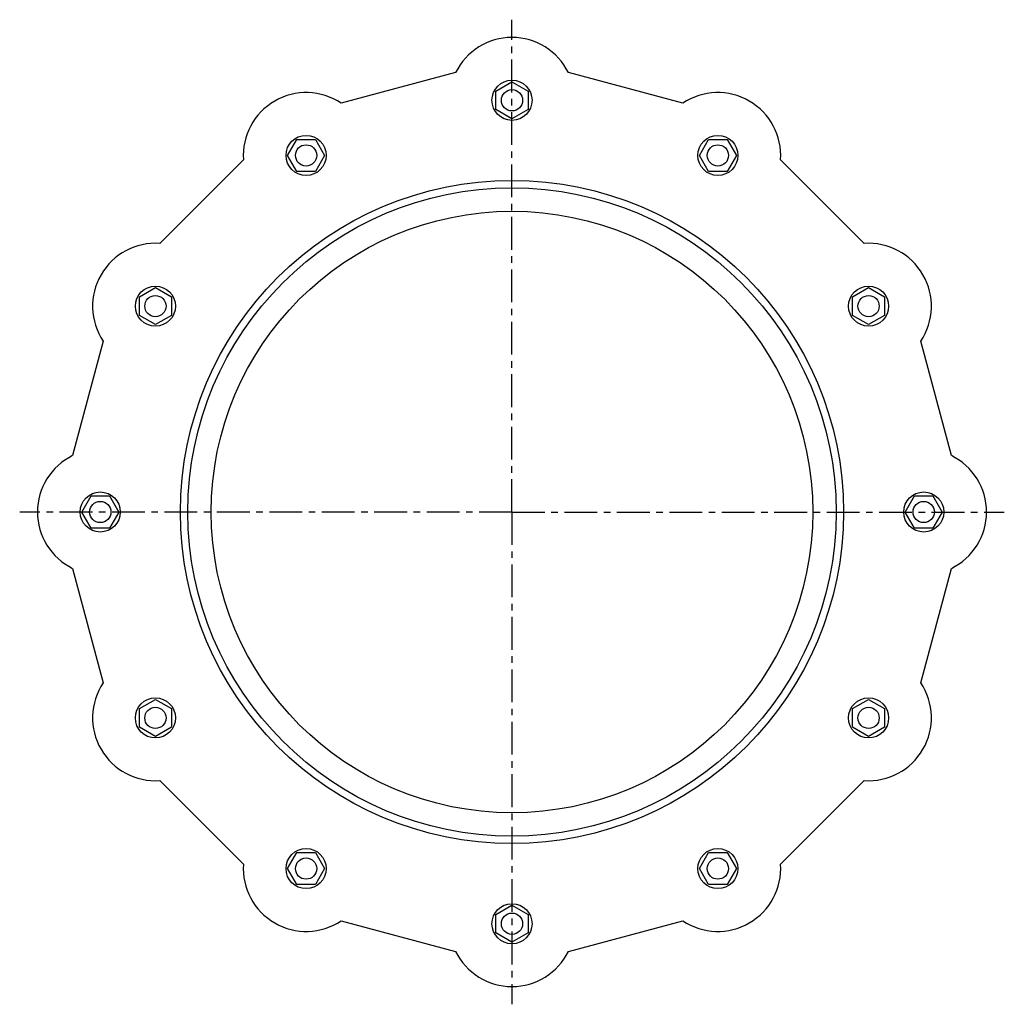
# Model space of a CAD drawing. Header units: millimetres. Extents: x -143 to 1260, y 43 to 780.
# Tile 1 of 3: x -143 to 594, y 43 to 780. Entities that reach past the tile are written whole.
import ezdxf

# ---------------------------------------------------------------- set-up
doc = ezdxf.new("R2010")
doc.units = ezdxf.units.MM
doc.header["$LTSCALE"] = 65.395
doc.linetypes.add('CENTER', pattern=[0.6, 0.375, -0.075, 0.075, -0.075])
doc.layers.get('0').update_dxf_attribs({"linetype": 'CONTINUOUS'})
doc.layers.add('02___PRT_ALL_AXES', color=7, linetype='CONTINUOUS')

msp = doc.modelspace()

# ---------------------------------------------------------------- linework, layer by layer
at = {"color": 7, "linetype": 'Continuous'}
for p, q in [((353.46, 717.44), (267.86, 740.38)), ((213.66, 726.61), (225.66, 733.54)), ((225.66, 733.54), (237.66, 726.61)), ((213.66, 712.76), (213.66, 726.61)), ((237.66, 726.61), (237.66, 712.76)), ((225.66, 705.83), (213.66, 712.76)), ((237.66, 712.76), (225.66, 705.83)), ((57.81, 678.42), (64.74, 690.42)), ((64.74, 690.42), (78.59, 690.42)), ((78.59, 690.42), (85.52, 678.42)), ((365.81, 678.42), (372.74, 690.42)), ((372.74, 690.42), (386.59, 690.42)), ((386.59, 690.42), (393.52, 678.42)), ((64.74, 666.42), (57.81, 678.42)), ((85.52, 678.42), (78.59, 666.42)), ((372.74, 666.42), (365.81, 678.42)), ((393.52, 678.42), (386.59, 666.42)), ((78.59, 666.42), (64.74, 666.42)), ((386.59, 666.42), (372.74, 666.42)), ((-53.07, 572.61), (-41.07, 579.54)), ((-41.07, 579.54), (-29.07, 572.61)), ((480.4, 572.61), (492.4, 579.54)), ((492.4, 579.54), (504.4, 572.61)), ((-53.07, 558.76), (-53.07, 572.61)), ((-29.07, 572.61), (-29.07, 558.76)), ((480.4, 558.76), (480.4, 572.61)), ((504.4, 572.61), (504.4, 558.76)), ((-41.07, 551.83), (-53.07, 558.76)), ((-29.07, 558.76), (-41.07, 551.83)), ((492.4, 551.83), (480.4, 558.76)), ((504.4, 558.76), (492.4, 551.83)), ((-96.19, 411.68), (-89.26, 423.68)), ((-89.26, 423.68), (-75.41, 423.68)), ((-75.41, 423.68), (-68.48, 411.68)), ((519.81, 411.68), (526.74, 423.68)), ((526.74, 423.68), (540.59, 423.68)), ((540.59, 423.68), (547.52, 411.68)), ((-89.26, 399.68), (-96.19, 411.68)), ((-68.48, 411.68), (-75.41, 399.68)), ((526.74, 399.68), (519.81, 411.68)), ((547.52, 411.68), (540.59, 399.68)), ((-75.41, 399.68), (-89.26, 399.68)), ((540.59, 399.68), (526.74, 399.68)), ((-53.07, 264.61), (-41.07, 271.54)), ((-41.07, 271.54), (-29.07, 264.61)), ((480.4, 264.61), (492.4, 271.54)), ((492.4, 271.54), (504.4, 264.61)), ((-53.07, 250.76), (-53.07, 264.61)), ((-29.07, 264.61), (-29.07, 250.76)), ((480.4, 250.76), (480.4, 264.61)), ((504.4, 264.61), (504.4, 250.76)), ((-41.07, 243.83), (-53.07, 250.76)), ((-29.07, 250.76), (-41.07, 243.83)), ((492.4, 243.83), (480.4, 250.76)), ((504.4, 250.76), (492.4, 243.83)), ((57.81, 144.95), (64.74, 156.95)), ((64.74, 156.95), (78.59, 156.95)), ((78.59, 156.95), (85.52, 144.95)), ((365.81, 144.95), (372.74, 156.95)), ((372.74, 156.95), (386.59, 156.95)), ((386.59, 156.95), (393.52, 144.95)), ((64.74, 132.95), (57.81, 144.95)), ((85.52, 144.95), (78.59, 132.95)), ((372.74, 132.95), (365.81, 144.95)), ((393.52, 144.95), (386.59, 132.95)), ((78.59, 132.95), (64.74, 132.95)), ((386.59, 132.95), (372.74, 132.95)), ((213.66, 110.61), (225.66, 117.54)), ((213.66, 96.76), (213.66, 110.61)), ((225.66, 117.54), (237.66, 110.61)), ((237.66, 110.61), (237.66, 96.76)), ((225.66, 89.83), (213.66, 96.76)), ((237.66, 96.76), (225.66, 89.83))]:
    msp.add_line(p, q, dxfattribs=at)
for radius in [242.5, 225]:
    msp.add_circle((225.66, 411.68), radius, dxfattribs=at)
for centre, start, end in [((225.66, 719.68), 26.12102, 153.87898), ((379.66, 678.42), 356.12102, 123.87898)]:
    msp.add_arc(centre, 47, start, end, dxfattribs=at)
at = {"layer": '02___PRT_ALL_AXES', "color": 7, "linetype": 'CENTER'}
for q in [(225.66, 779.97), (-142.62, 411.68), (225.66, 43.4), (593.95, 411.68)]:
    msp.add_line((225.66, 411.68), q, dxfattribs=at)
at = {"layer": '02___PRT_ALL_AXES', "color": 7, "linetype": 'Continuous'}
for p, q in [((183.46, 740.38), (97.86, 717.44)), ((24.77, 675.24), (-37.89, 612.58)), ((489.22, 612.58), (426.56, 675.24)), ((-80.09, 539.48), (-103.03, 453.88)), ((554.36, 453.88), (531.42, 539.48)), ((-103.03, 369.48), (-80.09, 283.88)), ((531.42, 283.88), (554.36, 369.48)), ((-37.89, 210.79), (24.77, 148.13)), ((426.56, 148.13), (489.22, 210.79)), ((97.86, 105.93), (183.46, 82.99)), ((267.86, 82.99), (353.46, 105.93))]:
    msp.add_line(p, q, dxfattribs=at)
for centre, radius in [((225.66, 719.68), 15), ((225.66, 719.68), 7.95), ((71.66, 678.42), 15), ((379.66, 678.42), 15), ((71.66, 678.42), 7.95), ((379.66, 678.42), 7.95), ((225.66, 411.68), 248), ((-41.07, 565.68), 15), ((492.4, 565.68), 15), ((-41.07, 565.68), 7.95), ((492.4, 565.68), 7.95), ((-82.34, 411.68), 15), ((533.66, 411.68), 15), ((-82.34, 411.68), 7.95), ((533.66, 411.68), 7.95), ((-41.07, 257.68), 15), ((492.4, 257.68), 15), ((-41.07, 257.68), 7.95), ((492.4, 257.68), 7.95), ((71.66, 144.95), 15), ((379.66, 144.95), 15), ((71.66, 144.95), 7.95), ((379.66, 144.95), 7.95), ((225.66, 103.68), 15), ((225.66, 103.68), 7.95)]:
    msp.add_circle(centre, radius, dxfattribs=at)
for centre, start, end in [((71.66, 678.42), 56.12102, 183.87898), ((-41.07, 565.68), 86.12102, 213.87898), ((492.4, 565.68), 326.12102, 93.87898), ((-82.34, 411.68), 116.12102, 243.87898), ((533.66, 411.68), 296.12102, 63.87898), ((-41.07, 257.68), 146.12102, 273.87898), ((492.4, 257.68), 266.12102, 33.87898), ((71.66, 144.95), 176.12102, 303.87898), ((379.66, 144.95), 236.12102, 3.87898), ((225.66, 103.68), 206.12102, 333.87898)]:
    msp.add_arc(centre, 47, start, end, dxfattribs=at)

doc.saveas('drawing.dxf')
